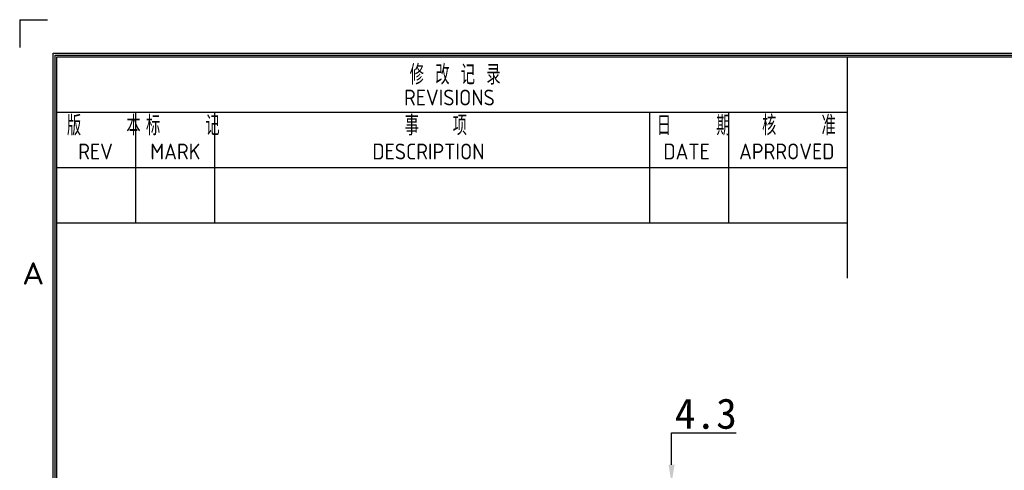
# Model space of a CAD drawing. Extents: x 0 to 555, y 0 to 389.
# Tile 11 of 32: x 0 to 162, y 315 to 389. Entities that reach past the tile are written whole.
import ezdxf
from ezdxf.enums import TextEntityAlignment as Align

# ---------------------------------------------------------------- set-up
doc = ezdxf.new("R2010")
doc.units = 0
doc.header["$LTSCALE"] = 23.1
doc.header["$MEASUREMENT"] = 0
doc.layers.get('0').update_dxf_attribs({"linetype": 'CONTINUOUS'})
doc.layers.get('Defpoints').update_dxf_attribs({"linetype": 'CONTINUOUS'})
doc.styles.get("Standard").update_dxf_attribs({"font": 'isocp3.shx', "bigfont": 'gbcbig.shx'})
doc.styles.add('文字样式①', font='txt')
doc.dimstyles.new('标准样式（宋体）', dxfattribs={"dimtxt": 5, "dimasz": 3, "dimexe": 1.25, "dimexo": 0.625, "dimtad": 1, "dimtoh": 1, "dimdsep": 46, "dimtxsty": '文字样式①', "dimcen": 0, "dimadec": 0, "dimazin": 0, "dimtfac": 1, "dimtofl": 0, "dimtmove": 0, "dimatfit": 3, "dimfxl": 1, "dimarcsym": 0})

# ---------------------------------------------------------------- blocks, each defined once
blk = doc.blocks.new('A3')
for p, q in [((226.88, 299.35), (226.88, 295.81)), ((226.88, 299.35), (230.41, 299.35)), ((231.12, 4.24), (231.12, 295.1)), ((231.12, 295.1), (649.67, 295.1)), ((231.35, 4.47), (231.35, 294.88)), ((231.35, 294.88), (649.45, 294.88)), ((231.57, 4.69), (231.57, 294.65)), ((231.57, 294.65), (649.22, 294.65)), ((331.57, 266.65), (331.57, 294.65)), ((231.57, 287.65), (331.57, 287.65)), ((241.57, 273.65), (241.57, 287.65)), ((251.57, 273.65), (251.57, 287.65)), ((306.57, 273.65), (306.57, 287.65)), ((316.57, 273.65), (316.57, 287.65)), ((231.57, 280.65), (331.57, 280.65)), ((231.57, 273.65), (331.57, 273.65))]:
    blk.add_line(p, q)
for s, height, p in [('修 改 记 录', 2.5, (276.22, 291.14)), ('REVISIONS', 2, (275.49, 288.5)), ('版    本', 2.5, (232.86, 284.71)), ('标    记', 2.5, (242.86, 284.71)), ('事   项', 2.5, (275.57, 284.71)), ('日    期', 2.5, (307.47, 284.71)), ('核    准', 2.5, (320.79, 284.72)), ('REV', 2, (234.28, 281.67)), ('MARK', 2, (243.4, 281.67)), ('DESCRIPTION', 2, (271.49, 281.67)), ('DATE', 2, (308.3, 281.67)), ('APRROVED', 2, (317.88, 281.68))]:
    blk.add_text(s, height=height).set_placement(p)
at = {"width": 1.333333}
blk.add_text('A', height=2.82, dxfattribs=at).set_placement((227.18, 265.84), (230, 265.84), align=Align.FIT)
for tag, p in [('XXXE', (541.66, 30.61)), ('XXXC', (574.68, 30.61)), ('XXXA', (625.44, 30.61)), ('XXXG', (499.17, 23.61)), ('XXXK', (515.42, 22.59)), ('XXXF', (541.66, 23.61)), ('XXXD', (574.68, 23.61)), ('XXXB', (625.44, 23.61)), ('XXXM', (502.54, 6.73))]:
    blk.add_attdef(tag, text='', height=2.5).set_placement(p, align=Align.CENTER)
blk.add_attdef('XXXJ', text='', height=2.5).set_placement((504.73, 17.63), align=Align.MIDDLE_RIGHT)
blk = doc.blocks.new('*D12')
at = {"color": 0, "lineweight": -2}
for p, q in [((107.19, 315.95), (107.19, 321.2)), ((107.19, 321.2), (117.84, 321.2)), ((147.41, 312.95), (105.94, 312.95)), ((128.66, 308.65), (105.94, 308.65)), ((107.19, 305.65), (107.19, 302.65))]:
    blk.add_line(p, q, dxfattribs=at)
at = {"color": 0, "lineweight": 13}
for points in [[(106.69, 315.95), (107.69, 315.95), (107.19, 312.95)], [(106.69, 305.65), (107.69, 305.65), (107.19, 308.65)]]:
    blk.add_solid(points, dxfattribs=at)
at = {"layer": 'Defpoints', "color": 0, "lineweight": 13}
for p in [(107.19, 312.95), (148.04, 312.95), (129.29, 308.65)]:
    blk.add_point(p, dxfattribs=at)
at = {"color": 0, "lineweight": 13, "insert": (112.83, 324.33), "char_height": 5, "attachment_point": 5, "style": '文字样式①'}
blk.add_mtext('4.3', dxfattribs=at)

msp = doc.modelspace()

# ---------------------------------------------------------------- block references
at = {"xscale": 1.3, "yscale": 1.3, "zscale": 1.3}
msp.add_blockref('A3', (-294.942, 0), dxfattribs=at)

# ---------------------------------------------------------------- dimensions: what is measured, and where the dimension line sits
at = {"lineweight": 13}
dim = msp.add_linear_dim(base=(107.192, 312.947), p1=(129.286, 308.647), p2=(148.036, 312.947), angle=90, dimstyle='标准样式（宋体）', dxfattribs=at)
dim.commit()
dim.dimension.update_dxf_attribs({"geometry": '*D12', "text_midpoint": (112.831, 321.2), "dimtype": 160})

doc.saveas('drawing.dxf')
